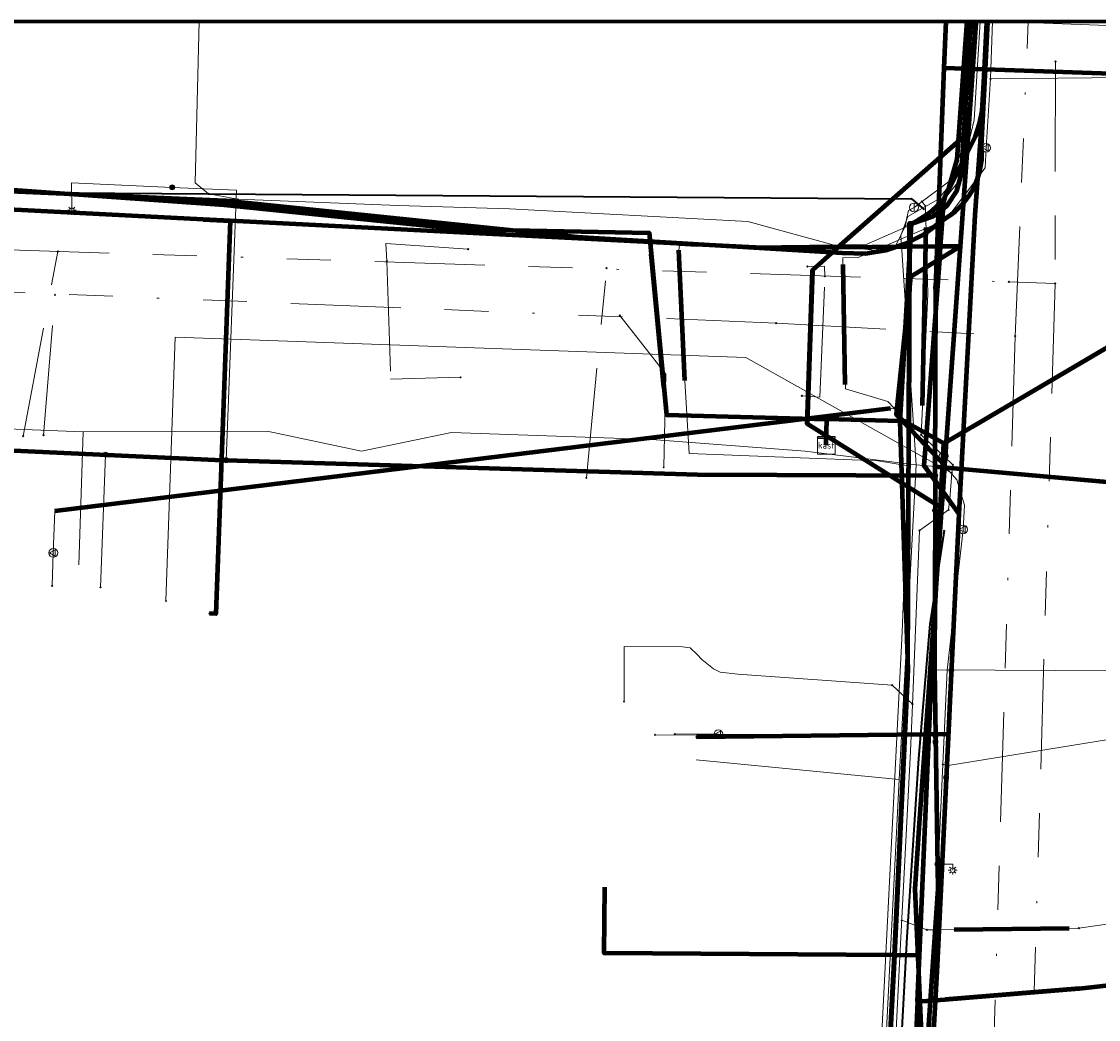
# Model space of a CAD drawing. Header units: metres. Extents: x 242122 to 243107, y 567823 to 568786.
# Tile 62 of 89: x 242157 to 242206, y 568741 to 568786. Entities that reach past the tile are written whole.
import ezdxf
from ezdxf.enums import TextEntityAlignment as Align
from ezdxf.lldxf.tags import DXFTag

# ---------------------------------------------------------------- set-up
doc = ezdxf.new("R2010")
doc.units = ezdxf.units.M
doc.linetypes.add('RI-OVERIG-SO', pattern=[17, 5, -2, 2, -2, 0, -2, 2, -2])
for name, color, linetype, lineweight in [('B-WE-IE-MEUBILAIR_ENEXIS NETBEHEER BV-S', 7, 'Continuous', 18), ('B-WE-KL-DATA_COAXKABEL_10_ZIGGO BV-G', 90, 'KL-DATA-SO', 18), ('B-WE-KL-DATA_COAXKABEL_17_ZIGGO BV-G', 90, 'KL-DATA-SO', 18), ('B-WE-KL-DATA_COAXKABEL_7_ZIGGO BV-G', 90, 'KL-DATA-SO', 18), ('B-WE-KL-DATA_DELTA FIBER NETWERK BV-G', 90, 'KL-DATA-SO', 18), ('B-WE-KL-DATA_DUCT_ZIGGO BV-G', 90, 'Continuous', 100), ('B-WE-KL-DATA_HULPSTUK_KPN BV-S', 90, 'Continuous', 18), ('B-WE-KL-DATA_HULPSTUK_ZIGGO BV-S', 90, 'Continuous', 18), ('B-WE-KL-DATA_KABELBED_KPN BV-G', 90, 'Continuous', 100), ('B-WE-KL-DATA_KABELBED_ZIGGO BV-G', 90, 'Continuous', 100), ('B-WE-KL-DATA_MANTELBUIS_110_ZIGGO BV-G', 90, 'Continuous', 100), ('B-WE-KL-DATA_MANTELBUIS_50_ZIGGO BV-G', 90, 'Continuous', 100), ('B-WE-KL-DATA_MANTELBUIS_DELTA FIBER NETWERK BV-G', 90, 'Continuous', 100), ('B-WE-KL-DATA_MANTELBUIS_POLYVINYLCHLORIDE PVC_1_KPN BV-G', 90, 'Continuous', 100), ('B-WE-KL-DATA_MANTELBUIS_REGGEFIBER OPERATOR BV-G', 90, 'Continuous', 100), ('B-WE-KL-DATA_MANTELBUIS_ZIGGO BV-G', 90, 'Continuous', 100), ('B-WE-KL-DATA_REGGEFIBER OPERATOR BV-G', 90, 'KL-DATA-SO', 18), ('B-WE-KL-ET_LS_230 V_ENEXIS NETBEHEER BV-G', 190, 'KL-LS-SO', 18), ('B-WE-KL-ET_LS_400 V_ENEXIS NETBEHEER BV-G', 190, 'KL-LS-SO', 18), ('B-WE-KL-ET_LS_HULPSTUK_ENEXIS NETBEHEER BV-S', 190, 'Continuous', 18), ('B-WE-KL-ET_LS_KABELBED_ENEXIS NETBEHEER BV-G', 190, 'Continuous', 100), ('B-WE-KL-GAS_LD_DUCT_ENEXIS NETBEHEER BV-G', 50, 'Continuous', 100), ('B-WE-KL-GAS_LD_HULPSTUK_ENEXIS NETBEHEER BV-S', 50, 'Continuous', 18), ('B-WE-KL-GAS_LD_MANTELBUIS_POLYVINYLCHLORIDE PVC_160_ENEXIS NETBEHEER BV-G', 50, 'Continuous', 100), ('B-WE-KL-GAS_LD_OVERIG_15_0.1 BAR_ENEXIS NETBEHEER BV-G', 50, 'KL-GAS_LD-SO', 18), ('B-WE-KL-GAS_LD_OVERIG_22_0.1 BAR_ENEXIS NETBEHEER BV-G', 50, 'KL-GAS_LD-SO', 18), ('B-WE-KL-GAS_LD_POLYETHYLEEN PE_25_0.1 BAR_ENEXIS NETBEHEER BV-G', 50, 'KL-GAS_LD-SO', 18), ('B-WE-KL-GAS_LD_POLYETHYLEEN PE_32_0.1 BAR_ENEXIS NETBEHEER BV-G', 50, 'KL-GAS_LD-SO', 18), ('B-WE-KL-GAS_LD_POLYVINYLCHLORIDE PVC_90_0.1 BAR_ENEXIS NETBEHEER BV-G', 50, 'KL-GAS_LD-SO', 18), ('B-WE-KL-GAS_LD_SLAGVAST PVC_110_0.1 BAR_ENEXIS NETBEHEER BV-G', 50, 'KL-GAS_LD-SO', 18), ('B-WE-KL-WATER_HULPSTUK_WMD DRINKWATER NV-S', 170, 'Continuous', 18), ('B-WE-KL-WATER_MANTELBUIS_POLYVINYLCHLORIDE PVC_160_WMD DRINKWATER NV-G', 170, 'Continuous', 100), ('B-WE-KL-WATER_MANTELBUIS_POLYVINYLCHLORIDE PVC_50_WMD DRINKWATER NV-G', 170, 'Continuous', 100), ('B-WE-KL-WATER_POLYETHYLEEN PE_25_WMD DRINKWATER NV-G', 170, 'KL-WATER-SO', 18), ('B-WE-KL-WATER_POLYETHYLEEN PE_40_WMD DRINKWATER NV-G', 170, 'KL-WATER-SO', 18), ('B-WE-KL-WATER_POLYVINYLCHLORIDE PVC_110_WMD DRINKWATER NV-G', 170, 'KL-WATER-SO', 18), ('B-WE-KL-WATER_POLYVINYLCHLORIDE PVC_16_WMD DRINKWATER NV-G', 170, 'KL-WATER-SO', 18), ('B-WE-KL-WATER_POLYVINYLCHLORIDE PVC_20_WMD DRINKWATER NV-G', 170, 'KL-WATER-SO', 18), ('B-WE-KL-WATER_SLAGVAST PVC_110_WMD DRINKWATER NV-G', 170, 'KL-WATER-SO', 18), ('B-WE-OG-INFO_ENEXIS NETBEHEER BV-G', 7, 'Continuous', 18), ('B-WE-OG-INFO_ORIENTATIEPOLYGOON-GV', 7, 'Continuous', 70), ('B-WE-RI-VRIJVERVAL_GEMEENTE TYNAARLO-G', 210, 'RI-OVERIG-SO', 18), ('B-WE-RI-VRIJVERVAL_HULPSTUK_GEMEENTE TYNAARLO-S', 210, 'Continuous', 18), ('V-WE-KL-WATER_ASBESTCEMENT_100_WMD DRINKWATER NV-G', 170, 'V-KL-WATER-SO', 35), ('V-WE-KL-WATER_HULPSTUK_WMD DRINKWATER NV-S', 170, 'Continuous', 25), ('V-WE-KL-WATER_POLYVINYLCHLORIDE PVC_110_WMD DRINKWATER NV-G', 170, 'V-KL-WATER-SO', 35)]:
    doc.layers.add(name, color=color, linetype=linetype, lineweight=lineweight)
doc.styles.add('NLCS-ISO', font='NLCS-ISO.ttf')
doc.styles.get("Standard").update_dxf_attribs({"font": 'arial.ttf'})
tags = doc.linetypes.add('KL-DATA-SO', pattern='A,4,-1,[101,NLCS.shx,S=0.5,R=0,X=0,Y=0],-1,4,-1,["D",Standard,S=1,R=0,X=-0.25,Y=-0.5],-1.5', length=12.5).pattern_tags.tags
tags[18] = DXFTag(74, 10)
tags = doc.linetypes.add('KL-GAS_LD-SO', pattern='A,4,-1,[69,NLCS.shx,S=0.5,R=0,X=0,Y=0],-1,4,-1,["L",Standard,S=1,R=0,X=0.25,Y=-0.5],-2', length=13).pattern_tags.tags
tags[18] = DXFTag(74, 10)
tags = doc.linetypes.add('KL-LS-SO', pattern='A,4,-1,[103,NLCS.shx,S=0.75,R=0,X=0,Y=0],-1,4,-1,["L",Standard,S=1,R=0,X=0,Y=-0.5],-2', length=13).pattern_tags.tags
tags[18] = DXFTag(74, 10)
doc.linetypes.add('KL-WATER-SO', pattern='A,7,-0.5,[168,NLCS.shx,S=0.75,R=0,X=0.75,Y=0],-2', length=9.5)
doc.linetypes.add('V-KL-WATER-SO', pattern='A,3.5,[24,NLCS.shx,S=0.5,R=0,X=0,Y=0],3.5,-0.5,[168,NLCS.shx,S=0.75,R=0,X=0.75,Y=0],-2', length=9.5)

# ---------------------------------------------------------------- blocks, each defined once
blk = doc.blocks.new('SKL-WTB_HULP_KAST-SO')
at = {"color": 0, "linetype": 'ByBlock', "lineweight": 18}
for points in [[(-2, 2), (2, 2), (2, 1.68), (-2, 1.68)], [(-2, 1.52), (2, 1.52), (2, -2), (-2, -2)]]:
    blk.add_lwpolyline(points, close=True, dxfattribs=at)
at = {"color": 0, "linetype": 'ByBlock', "lineweight": 18, "style": 'NLCS-ISO'}
blk.add_text('kast', height=1.5, dxfattribs=at).set_placement((0, 0), align=Align.MIDDLE_CENTER)
at = {"color": 0, "linetype": 'ByBlock', "lineweight": 18, "style": 'NLCS-ISO', "flags": 1}
for tag, p in [('TYPE', (2.5, 0)), ('OMSCHRIJVING', (2.5, -3)), ('LABEL', (2.5, -1.5))]:
    blk.add_attdef(tag, p, '', height=1, dxfattribs=at)
blk = doc.blocks.new('SKL-WTB_HULP_OVERIG-SO')
at = {"color": 0, "linetype": 'ByBlock', "lineweight": 18}
for points in [[(-0.14, 0.14), (0.14, -0.14)], [(0.14, 0.14), (-0.14, -0.14)]]:
    blk.add_lwpolyline(points, dxfattribs=at)
at = {"color": 0, "linetype": 'ByBlock', "lineweight": 18, "style": 'NLCS-ISO', "flags": 1}
for tag, p in [('TYPE', (1.5, 0)), ('OMSCHRIJVING', (1.5, -3)), ('LABEL', (1.5, -1.5))]:
    blk.add_attdef(tag, p, '', height=1, dxfattribs=at)
blk = doc.blocks.new('SKL-WTB_HULP_MOF-SO')
at = {"linetype": 'ByBlock', "lineweight": 18}
h = blk.add_hatch(color=0, dxfattribs=at)
h.dxf.hatch_style = 1
h.paths.add_polyline_path([(-0.5625, 0, 1), (0.5625, 0, 1)])
at = {"color": 0, "linetype": 'ByBlock', "lineweight": 18}
blk.add_circle((0, 0), 0.5625, dxfattribs=at)
at = {"color": 0, "linetype": 'ByBlock', "lineweight": 18, "style": 'NLCS-ISO', "flags": 1}
for tag, p in [('TYPE', (1.5, 0)), ('OMSCHRIJVING', (1.5, -3)), ('LABEL', (1.5, -1.5))]:
    blk.add_attdef(tag, p, '', height=1, dxfattribs=at)
blk = doc.blocks.new('SKL-WTB_HULP_AFSLUITER-SO')
at = {"color": 0, "linetype": 'ByBlock', "lineweight": 18}
blk.add_lwpolyline([(0, 0.8), (0, -0.8)], dxfattribs=at)
blk.add_circle((0, 0), 1, dxfattribs=at)
at = {"color": 0, "linetype": 'ByBlock', "lineweight": 18, "style": 'NLCS-ISO', "flags": 1}
for tag, p in [('TYPE', (1.5, 0)), ('OMSCHRIJVING', (1.5, -3)), ('LABEL', (1.5, -1.5))]:
    blk.add_attdef(tag, p, '', height=1, dxfattribs=at)
blk = doc.blocks.new('SKL-WTB_HULP_VERLOOP-SO')
at = {"color": 0, "linetype": 'ByBlock', "lineweight": 18}
for points in [[(0.44, 0.72), (-0.88, 0)], [(0.44, -0.72), (-0.88, 0)], [(0.44, -0.72), (0.44, 0.72)]]:
    blk.add_lwpolyline(points, dxfattribs=at)
blk.add_circle((0, 0), 1, dxfattribs=at)
at = {"color": 0, "linetype": 'ByBlock', "lineweight": 18, "style": 'NLCS-ISO', "flags": 1}
for tag, p in [('TYPE', (1.5, 0)), ('OMSCHRIJVING', (1.5, -3)), ('LABEL', (1.5, -1.5))]:
    blk.add_attdef(tag, p, '', height=1, dxfattribs=at)
blk = doc.blocks.new('SIE-MEUBILAIR_PAAL_LICHTMAST-SO')
for points in [[(-0.62, 0), (-1, 0)], [(-0.71, 0.71), (-0.44, 0.44)], [(0, 1), (0, 0.62)], [(0.44, 0.44), (0.71, 0.71)], [(1, 0), (0.62, 0)], [(-0.71, -0.71), (-0.44, -0.44)], [(0, -0.62), (0, -1)], [(0.44, -0.44), (0.71, -0.71)]]:
    blk.add_lwpolyline(points)
blk.add_circle((0, 0), 0.5)
blk = doc.blocks.new('SRI-HULP_OVERIG-SO')
at = {"color": 0, "linetype": 'ByBlock', "lineweight": 18}
for points in [[(-0.14, 0.14), (0.14, -0.14)], [(0.14, 0.14), (-0.14, -0.14)]]:
    blk.add_lwpolyline(points, dxfattribs=at)
at = {"color": 0, "linetype": 'ByBlock', "lineweight": 18, "style": 'NLCS-ISO', "flags": 1}
for tag, p in [('TYPE', (1.5, 0)), ('OMSCHRIJVING', (1.5, -3)), ('LABEL', (1.5, -1.5))]:
    blk.add_attdef(tag, p, '', height=1, dxfattribs=at)

msp = doc.modelspace()

# ---------------------------------------------------------------- linework, layer by layer
at = {"layer": 'B-WE-KL-DATA_COAXKABEL_10_ZIGGO BV-G'}
msp.add_lwpolyline([(242122.038, 568778.264), (242139.994, 568779.052), (242149.02, 568779.362), (242150.019, 568779.303), (242166.682, 568778.128), (242177.496, 568777.018), (242186.027, 568776.851), (242186.805, 568768.58), (242194.102, 568768.378), (242194.078, 568767.19)], dxfattribs=at)
at = {"layer": 'B-WE-KL-DATA_COAXKABEL_17_ZIGGO BV-G'}
for points in [[(242194.078, 568767.19), (242194.102, 568768.378), (242197.636, 568768.28), (242197.835, 568768.168), (242197.864, 568777.292), (242197.961, 568777.297), (242198.056, 568777.312), (242198.121, 568777.329), (242198.185, 568777.351), (242198.574, 568777.452), (242198.941, 568777.613), (242199.278, 568777.832), (242199.574, 568778.102), (242199.824, 568778.417), (242200.02, 568778.767), (242200.157, 568779.145), (242200.231, 568779.539), (242200.659, 568786.461)], [(242200.659, 568786.461), (242200.231, 568779.539), (242200.157, 568779.145), (242200.02, 568778.767), (242199.824, 568778.417), (242199.574, 568778.102), (242199.278, 568777.832), (242198.941, 568777.613), (242198.574, 568777.452), (242198.185, 568777.351), (242198.121, 568777.329), (242198.056, 568777.312), (242197.961, 568777.297), (242197.864, 568777.292), (242197.836, 568768.274), (242197.785, 568756.975), (242197.34, 568747.031), (242197.18, 568743.995), (242197.033, 568741.898), (242196.339, 568727.966), (242194.284, 568700.257)]]:
    msp.add_lwpolyline(points, dxfattribs=at)
at = {"layer": 'B-WE-KL-DATA_COAXKABEL_7_ZIGGO BV-G'}
for points in [[(242200.495, 568786.461), (242200.098, 568780.851), (242200.017, 568780.191), (242199.87, 568779.542), (242199.659, 568778.911), (242199.384, 568778.305), (242199.087, 568778.012), (242198.765, 568777.748), (242198.421, 568777.514), (242198.056, 568777.312), (242197.945, 568777.259), (242197.426, 568768.286), (242194.102, 568768.378), (242194.078, 568767.19)], [(242219.806, 568781.365), (242211.095, 568780.492), (242210.586, 568773.838), (242199.431, 568767.267), (242197.636, 568768.28), (242194.102, 568768.378), (242194.078, 568767.19)], [(242194.078, 568767.19), (242194.102, 568768.378), (242186.805, 568768.58), (242186.027, 568776.851), (242177.496, 568777.018), (242166.682, 568778.128), (242150.019, 568779.303), (242149.492, 568764.436)], [(242194.078, 568767.19), (242194.102, 568768.378), (242197.636, 568768.28), (242199.431, 568767.267), (242198.885, 568756.97), (242198.327, 568743.987), (242183.979, 568744.086), (242184, 568747.092)], [(242194.078, 568767.19), (242194.102, 568768.378), (242197.636, 568768.28), (242199.431, 568767.267), (242198.885, 568756.97), (242197.639, 568727.971), (242197.594, 568725.263), (242188.249, 568725.23), (242186.352, 568724.223)], [(242194.078, 568767.19), (242194.102, 568768.378), (242197.636, 568768.28), (242199.431, 568767.267), (242198.885, 568756.97), (242197.639, 568727.971), (242197.447, 568716.368), (242204.381, 568716.13), (242216.5, 568716.571)], [(242194.078, 568767.19), (242194.102, 568768.378), (242197.636, 568768.28), (242199.431, 568767.267), (242198.885, 568756.97), (242198.237, 568741.887), (242206.194, 568742.526), (242223.596, 568744.507), (242223.257, 568746.697)]]:
    msp.add_lwpolyline(points, dxfattribs=at)
at = {"layer": 'B-WE-KL-DATA_DELTA FIBER NETWERK BV-G'}
msp.add_lwpolyline([(242193.316, 568684.909), (242194.934, 568708.752), (242196.512, 568738.683), (242197.525, 568758.693), (242197.816, 568766.25), (242196.422, 568766.475), (242187.843, 568766.812), (242187.652, 568770.14), (242187.373, 568776.068), (242187.407, 568776.282), (242188.175, 568776.232), (242195.888, 568776.315), (242198.834, 568777.604), (242200.385, 568779.552), (242200.503, 568781.647), (242200.776, 568786.461)], dxfattribs=at)
at = {"layer": 'B-WE-KL-DATA_DUCT_ZIGGO BV-G'}
msp.add_lwpolyline([(242200.479, 568786.461), (242200.017, 568780.191), (242199.659, 568778.911), (242199.384, 568778.305), (242198.765, 568777.748), (242198.056, 568777.312), (242197.945, 568777.259), (242197.426, 568768.286), (242197.785, 568756.975), (242197.18, 568743.995), (242196.339, 568727.966), (242194.284, 568700.257), (242193.71, 568694.685), (242191.774, 568676.346), (242191.621, 568674.828), (242190.706, 568662.284), (242190.644, 568661.736), (242189.648, 568656.174), (242188.166, 568648.665), (242186.017, 568635.943), (242185.624, 568634.13)], dxfattribs=at)
msp.add_lwpolyline([(242200.479, 568786.461), (242200.017, 568780.191), (242199.659, 568778.911), (242199.384, 568778.305), (242198.765, 568777.748), (242198.056, 568777.312), (242197.945, 568777.259), (242197.426, 568768.286), (242197.785, 568756.975), (242197.18, 568743.995), (242196.339, 568727.966), (242194.284, 568700.257), (242193.71, 568694.685), (242191.774, 568676.346), (242191.621, 568674.828), (242190.706, 568662.284), (242190.644, 568661.736), (242189.648, 568656.174), (242188.166, 568648.665), (242186.017, 568635.943), (242185.624, 568634.13)], dxfattribs=at)
at = {"layer": 'B-WE-KL-DATA_KABELBED_KPN BV-G'}
for points in [[(242200.891, 568786.4), (242200.644, 568782.922), (242200.535, 568781.396), (242200.535, 568781.395)], [(242201.367, 568786.4), (242201.23, 568783.696), (242201.164, 568782.401), (242201.164, 568782.4)], [(242201.164, 568782.401), (242201.034, 568781.811), (242200.855, 568781.234), (242200.469, 568780.469), (242199.544, 568778.633), (242199.499, 568778.536), (242199.463, 568778.435), (242199.435, 568778.332), (242199.415, 568778.226), (242199.404, 568778.12), (242199.359, 568777.442), (242199.358, 568777.44), (242199.267, 568776.223), (242199.225, 568775.655), (242198.594, 568767.19), (242198.525, 568766.27), (242199.381, 568765.083), (242200.107, 568764.075)], [(242201.164, 568782.4), (242201.125, 568781.618), (242200.843, 568777.661), (242200.107, 568764.075), (242200.107, 568764.074)], [(242199.328, 568764.339), (242193.212, 568768.158), (242193.449, 568775.156), (242194.612, 568776.18), (242200.535, 568781.396)], [(242200.535, 568781.395), (242200.469, 568780.469), (242200.169, 568776.231), (242200.169, 568776.23)], [(242200.169, 568776.231), (242199.267, 568776.223), (242194.612, 568776.18), (242191.448, 568776.151), (242166.968, 568777.395), (242165.74, 568777.458), (242154.502, 568778.029), (242137.306, 568778.33), (242129.033, 568778.072), (242122, 568777.852)], [(242165.74, 568777.458), (242166.968, 568777.4), (242166.968, 568777.395), (242166.316, 568759.53), (242166.016, 568759.54)], [(242200.169, 568776.231), (242199.225, 568775.655), (242197.914, 568774.855), (242197.255, 568768.59), (242198.594, 568767.19), (242199.465, 568766.279)], [(242200.169, 568776.23), (242199.465, 568766.279), (242199.465, 568766.278)], [(242193.449, 568775.156), (242193.212, 568768.159)], [(242199.465, 568766.278), (242199.381, 568765.083), (242199.328, 568764.339), (242199.328, 568764.338)], [(242199.328, 568764.338), (242198.599, 568754.042), (242198.313, 568750), (242198.102, 568747.016), (242198.632, 568734.943), (242198.938, 568727.967), (242198.136, 568718.356), (242198.136, 568718.355)], [(242200.107, 568764.074), (242200.09, 568763.743), (242199.687, 568755.23), (242199.669, 568754.852), (242199.12, 568743.551), (242198.824, 568738.075), (242198.632, 568734.943), (242197.715, 568719.998), (242197.627, 568718.411), (242197.627, 568718.41)], [(242199.628, 568754.054), (242198.599, 568754.042), (242188.171, 568753.918)]]:
    msp.add_lwpolyline(points, dxfattribs=at)
at = {"layer": 'B-WE-KL-DATA_KABELBED_ZIGGO BV-G'}
for points in [[(242198.056, 568777.312), (242198.941, 568777.613), (242199.574, 568778.102), (242200.02, 568778.767), (242200.231, 568779.539), (242200.659, 568786.461)], [(242200.479, 568786.461), (242200.017, 568780.191), (242199.659, 568778.911), (242199.384, 568778.305), (242198.765, 568777.748), (242198.056, 568777.312)], [(242150.019, 568779.303), (242166.682, 568778.128), (242177.496, 568777.018), (242186.027, 568776.851), (242186.116, 568775.9)], [(242197.861, 568776.238), (242197.864, 568777.292), (242198.056, 568777.312)], [(242198.056, 568777.312), (242197.945, 568777.259), (242197.915, 568776.747)], [(242197.915, 568776.747), (242197.859, 568775.784)], [(242197.859, 568775.784), (242197.861, 568776.238)], [(242186.116, 568775.9), (242186.685, 568769.853)], [(242197.859, 568775.784), (242197.427, 568768.308)], [(242197.835, 568768.168), (242197.859, 568775.784)], [(242208.739, 568772.75), (242200.742, 568768.039)], [(242186.685, 568769.853), (242186.805, 568768.58), (242194.102, 568768.378)], [(242194.078, 568767.19), (242194.102, 568768.378)], [(242197.426, 568768.286), (242194.102, 568768.378)], [(242197.427, 568768.308), (242197.426, 568768.286)], [(242197.426, 568768.286), (242197.785, 568756.975)], [(242197.835, 568768.168), (242197.636, 568768.28), (242197.426, 568768.286)], [(242197.834, 568767.975), (242197.835, 568768.168)], [(242199.431, 568767.267), (242197.835, 568768.168)], [(242197.785, 568756.975), (242197.834, 568767.975)], [(242200.742, 568768.039), (242199.431, 568767.267)], [(242198.327, 568743.987), (242198.885, 568756.97), (242199.431, 568767.267)], [(242197.785, 568756.975), (242197.18, 568743.995)], [(242197.18, 568743.995), (242197.785, 568756.975)], [(242197.18, 568743.995), (242183.979, 568744.086), (242184, 568747.092)], [(242205.587, 568742.477), (242223.596, 568744.507), (242223.257, 568746.697)], [(242196.138, 568725.258), (242196.339, 568727.966), (242197.18, 568743.995)], [(242198.327, 568743.987), (242197.18, 568743.995)], [(242198.237, 568741.887), (242198.327, 568743.987)], [(242199.487, 568741.987), (242205.587, 568742.477)], [(242198.237, 568741.887), (242197.639, 568727.971), (242197.594, 568725.263)], [(242198.237, 568741.887), (242199.487, 568741.987)]]:
    msp.add_lwpolyline(points, dxfattribs=at)
at = {"layer": 'B-WE-KL-DATA_MANTELBUIS_110_ZIGGO BV-G'}
msp.add_lwpolyline([(242197.915, 568776.747), (242197.427, 568768.308)], dxfattribs=at)
at = {"layer": 'B-WE-KL-DATA_MANTELBUIS_50_ZIGGO BV-G'}
for points in [[(242200.742, 568768.039), (242208.739, 568772.75)], [(242205.587, 568742.477), (242199.487, 568741.987)]]:
    msp.add_lwpolyline(points, dxfattribs=at)
at = {"layer": 'B-WE-KL-DATA_MANTELBUIS_DELTA FIBER NETWERK BV-G'}
msp.add_lwpolyline([(242187.652, 568770.14), (242187.373, 568776.068)], dxfattribs=at)
at = {"layer": 'B-WE-KL-DATA_MANTELBUIS_POLYVINYLCHLORIDE PVC_1_KPN BV-G'}
msp.add_lwpolyline([(242193.449, 568775.156), (242193.212, 568768.159)], dxfattribs=at)
at = {"layer": 'B-WE-KL-DATA_MANTELBUIS_REGGEFIBER OPERATOR BV-G'}
msp.add_lwpolyline([(242199.04, 568766.218), (242207.363, 568765.485)], dxfattribs=at)
at = {"layer": 'B-WE-KL-DATA_MANTELBUIS_ZIGGO BV-G'}
for points in [[(242197.861, 568776.238), (242197.834, 568767.975)], [(242186.685, 568769.853), (242186.116, 568775.9)]]:
    msp.add_lwpolyline(points, dxfattribs=at)
at = {"layer": 'B-WE-KL-DATA_REGGEFIBER OPERATOR BV-G'}
for points in [[(242193.989, 568687.272), (242194.972, 568706.76), (242196.154, 568727.393), (242197.391, 568751.994), (242198.172, 568766.301), (242197.465, 568776.725), (242197.793, 568777.602), (242199.162, 568778.369), (242200.258, 568779.683), (242200.806, 568781.984), (242201.088, 568786.461)], [(242193.989, 568687.272), (242194.972, 568706.76), (242196.154, 568727.393), (242197.391, 568751.994), (242198.172, 568766.301), (242199.04, 568766.218), (242207.363, 568765.485), (242208.023, 568765.537), (242210.6, 568764.918), (242210.903, 568767.281), (242210.907, 568770.353), (242211.18, 568777.342), (242220.161, 568778.961), (242220.216, 568780.511)], [(242193.989, 568687.272), (242194.972, 568706.76), (242196.154, 568727.393), (242197.391, 568751.994), (242198.172, 568766.301), (242193.115, 568766.919), (242186.149, 568767.459), (242177.026, 568767.772), (242172.934, 568766.921), (242168.651, 568767.831), (242160.28, 568767.794), (242141.83, 568768.527), (242134.954, 568767.531), (242134.229, 568764.42)], [(242193.989, 568687.272), (242194.972, 568706.76), (242196.154, 568727.393), (242197.391, 568751.994), (242198.172, 568766.301), (242193.115, 568766.919), (242186.149, 568767.459), (242177.026, 568767.772), (242172.934, 568766.921), (242168.651, 568767.831), (242160.28, 568767.794), (242160.074, 568761.75)], [(242193.989, 568687.272), (242194.972, 568706.76), (242196.154, 568727.393), (242197.391, 568751.994), (242198.172, 568766.301), (242199.04, 568766.218), (242207.363, 568765.485), (242208.023, 568765.537), (242210.6, 568764.918), (242210.127, 568755.758), (242218.191, 568755.037)], [(242193.989, 568687.272), (242194.972, 568706.76), (242196.154, 568727.393), (242197.391, 568751.994), (242188.163, 568752.878)]]:
    msp.add_lwpolyline(points, dxfattribs=at)
at = {"layer": 'B-WE-KL-ET_LS_230 V_ENEXIS NETBEHEER BV-G'}
for points in [[(242199.063, 568774.369), (242199.527, 568786.461)], [(242199.038, 568765.808), (242199.063, 568774.369)], [(242199.031, 568764.229), (242198.998, 568756.97), (242199.151, 568747.022), (242197.854, 568727.998), (242196.005, 568700.419), (242194.42, 568684.09), (242193.083, 568665.263), (242192.882, 568664.534)]]:
    msp.add_lwpolyline(points, dxfattribs=at)
at = {"layer": 'B-WE-KL-ET_LS_400 V_ENEXIS NETBEHEER BV-G'}
for points in [[(242122.038, 568778.735), (242140.168, 568779.472), (242166.73, 568778.316), (242182.747, 568776.675), (242194.801, 568775.937), (242195.87, 568775.91), (242196.789, 568776.063), (242197.689, 568776.369), (242198.531, 568776.791), (242199.174, 568777.276), (242199.717, 568777.654), (242199.954, 568777.84), (242200.174, 568778.045), (242200.375, 568778.269), (242200.556, 568778.509), (242200.716, 568778.765), (242200.852, 568779.033), (242200.965, 568779.312), (242201.053, 568779.6), (242201.115, 568779.894), (242201.152, 568780.193), (242201.162, 568780.494), (242201.146, 568780.794), (242201.435, 568786.461)], [(242199.038, 568765.808), (242199.063, 568774.369), (242199.527, 568786.461)], [(242201.918, 568786.461), (242208.11, 568786.238), (242209.128, 568784.857), (242209.275, 568784.712), (242209.445, 568784.594), (242209.633, 568784.508), (242209.833, 568784.456), (242210.039, 568784.439)], [(242122.038, 568778.735), (242140.168, 568779.472), (242166.73, 568778.316), (242182.747, 568776.675), (242194.801, 568775.937), (242195.87, 568775.91), (242196.789, 568776.063), (242197.689, 568776.369), (242198.531, 568776.791), (242199.174, 568777.276), (242199.446, 568784.355), (242209.243, 568784.018), (242209.065, 568780.849), (242207.516, 568750.404), (242205.859, 568717.663)], [(242164.324, 568778.92), (242159.743, 568779.12), (242159.758, 568777.876)], [(242166.781, 568766.515), (242167.248, 568778.793), (242164.324, 568778.92)], [(242198.998, 568756.97), (242207.282, 568756.933), (242212.085, 568761.659), (242212.447, 568770.687), (242212.496, 568774.136), (242207.655, 568773.991)], [(242122.038, 568768.58), (242166.282, 568766.53), (242188.225, 568765.857), (242199.038, 568765.808)], [(242122.038, 568768.58), (242166.282, 568766.53), (242188.225, 568765.857), (242199.038, 568765.808), (242199.031, 568764.229)], [(242122.038, 568768.58), (242166.282, 568766.53), (242188.225, 568765.857), (242199.038, 568765.808), (242199.031, 568764.229)], [(242122.038, 568768.58), (242166.282, 568766.53), (242188.225, 568765.857), (242199.038, 568765.808)], [(242161.286, 568766.761), (242161.057, 568760.729)], [(242199.031, 568764.229), (242198.998, 568756.97), (242199.151, 568747.022), (242197.854, 568727.998), (242197.153, 568717.541)], [(242199.044, 568753.967), (242186.288, 568754.025)], [(242199.134, 568748.143), (242199.825, 568748.14), (242199.844, 568748.12), (242199.832, 568747.865)]]:
    msp.add_lwpolyline(points, dxfattribs=at)
at = {"layer": 'B-WE-KL-ET_LS_KABELBED_ENEXIS NETBEHEER BV-G'}
for points in [[(242199.446, 568784.355), (242199.527, 568786.461)], [(242201.324, 568784.29), (242201.435, 568786.461)], [(242199.174, 568777.276), (242199.446, 568784.355)], [(242199.446, 568784.355), (242201.324, 568784.29)], [(242199.174, 568777.276), (242199.717, 568777.654), (242199.954, 568777.84), (242200.174, 568778.045), (242200.375, 568778.269), (242200.556, 568778.509), (242200.716, 568778.765), (242200.852, 568779.033), (242200.965, 568779.312), (242201.053, 568779.6), (242201.115, 568779.894), (242201.152, 568780.193), (242201.162, 568780.494), (242201.146, 568780.794), (242201.324, 568784.29)], [(242201.324, 568784.29), (242209.243, 568784.018), (242209.065, 568780.849), (242207.516, 568750.404), (242205.859, 568717.663)], [(242122.038, 568778.735), (242140.168, 568779.472), (242166.73, 568778.316), (242182.747, 568776.675), (242194.801, 568775.937), (242195.87, 568775.91), (242196.789, 568776.063), (242197.689, 568776.369), (242198.531, 568776.791), (242199.174, 568777.276)], [(242199.063, 568774.369), (242199.174, 568777.276)], [(242199.038, 568765.808), (242199.063, 568774.369)], [(242122.038, 568768.58), (242166.282, 568766.53), (242188.225, 568765.857), (242199.038, 568765.808)], [(242199.038, 568765.808), (242199.031, 568764.229)], [(242199.031, 568764.229), (242198.998, 568756.97), (242199.151, 568747.022), (242197.854, 568727.998), (242197.153, 568717.541)]]:
    msp.add_lwpolyline(points, dxfattribs=at)
at = {"layer": 'B-WE-KL-GAS_LD_DUCT_ENEXIS NETBEHEER BV-G'}
msp.add_lwpolyline([(242196.995, 568768.857), (242158.982, 568764.194)], dxfattribs=at)
at = {"layer": 'B-WE-KL-GAS_LD_MANTELBUIS_POLYVINYLCHLORIDE PVC_160_ENEXIS NETBEHEER BV-G'}
msp.add_lwpolyline([(242194.944, 568769.956), (242194.845, 568775.404)], dxfattribs=at)
at = {"layer": 'B-WE-KL-GAS_LD_OVERIG_15_0.1 BAR_ENEXIS NETBEHEER BV-G'}
msp.add_lwpolyline([(242189.173, 568754.046), (242188.172, 568754.056), (242187.188, 568754.06)], dxfattribs=at)
at = {"layer": 'B-WE-KL-GAS_LD_OVERIG_22_0.1 BAR_ENEXIS NETBEHEER BV-G'}
msp.add_lwpolyline([(242158.915, 568762.295), (242158.861, 568760.796)], dxfattribs=at)
at = {"layer": 'B-WE-KL-GAS_LD_POLYETHYLEEN PE_25_0.1 BAR_ENEXIS NETBEHEER BV-G'}
for points in [[(242199.385, 568752.671), (242199.626, 568752.622), (242214.305, 568755.005)], [(242199.445, 568753.969), (242189.173, 568754.046)]]:
    msp.add_lwpolyline(points, dxfattribs=at)
at = {"layer": 'B-WE-KL-GAS_LD_POLYETHYLEEN PE_32_0.1 BAR_ENEXIS NETBEHEER BV-G'}
for points in [[(242201.551, 568783.852), (242218.405, 568784.029)], [(242197.173, 568768.879), (242158.982, 568764.194), (242158.915, 568762.295)]]:
    msp.add_lwpolyline(points, dxfattribs=at)
at = {"layer": 'B-WE-KL-GAS_LD_POLYVINYLCHLORIDE PVC_90_0.1 BAR_ENEXIS NETBEHEER BV-G'}
for points in [[(242201.649, 568786.461), (242201.552, 568783.87), (242201.353, 568780.718)], [(242200.308, 568763.363), (242199.585, 568756.967), (242198.24, 568728), (242196.301, 568712.022), (242195.689, 568700.392), (242194.336, 568684.083), (242193.247, 568672.147), (242192.297, 568659.697)]]:
    msp.add_lwpolyline(points, dxfattribs=at)
at = {"layer": 'B-WE-KL-GAS_LD_SLAGVAST PVC_110_0.1 BAR_ENEXIS NETBEHEER BV-G'}
msp.add_lwpolyline([(242200.308, 568763.363), (242200.363, 568764.463), (242200.014, 568765.623), (242197.173, 568768.879), (242196.884, 568769.174), (242194.948, 568769.757), (242194.84, 568775.714), (242195.531, 568775.728), (242199.526, 568777.438), (242201.302, 568779.81), (242201.353, 568780.718)], dxfattribs=at)
at = {"layer": 'B-WE-KL-WATER_MANTELBUIS_POLYVINYLCHLORIDE PVC_160_WMD DRINKWATER NV-G'}
msp.add_lwpolyline([(242198.458, 568768.992), (242198.627, 568777.095)], dxfattribs=at)
at = {"layer": 'B-WE-KL-WATER_MANTELBUIS_POLYVINYLCHLORIDE PVC_50_WMD DRINKWATER NV-G'}
msp.add_lwpolyline([(242199.9, 568745.164), (242205.127, 568745.227)], dxfattribs=at)
at = {"layer": 'B-WE-KL-WATER_POLYETHYLEEN PE_25_WMD DRINKWATER NV-G'}
for points in [[(242184.879, 568755.533), (242184.89, 568758.033), (242187.545, 568758.021), (242187.882, 568757.973), (242188.208, 568757.679), (242188.424, 568757.449), (242188.949, 568757.015), (242189.258, 568756.867), (242190.053, 568756.784), (242197.073, 568756.279)], [(242197.073, 568756.279), (242198.006, 568755.42)], [(242198.65, 568745.154), (242197.512, 568745.585)], [(242205.57, 568745.232), (242199.9, 568745.163), (242199.011, 568745.154), (242198.65, 568745.154)]]:
    msp.add_lwpolyline(points, dxfattribs=at)
at = {"layer": 'B-WE-KL-WATER_POLYETHYLEEN PE_40_WMD DRINKWATER NV-G'}
for points in [[(242165.979, 568778.621), (242165.362, 568779.122), (242165.545, 568786.461)], [(242167.316, 568778.377), (242165.979, 568778.621)]]:
    msp.add_lwpolyline(points, dxfattribs=at)
at = {"layer": 'B-WE-KL-WATER_POLYVINYLCHLORIDE PVC_110_WMD DRINKWATER NV-G'}
for points in [[(242200.722, 568786.461), (242200.501, 568781.46), (242199.828, 568779.304)], [(242122.038, 568778.7), (242124.046, 568778.725), (242132.569, 568778.444), (242133.746, 568778.519), (242142.383, 568779.031), (242149.017, 568778.881), (242156.049, 568778.703), (242167.316, 568778.377), (242174.609, 568778.101), (242179.674, 568777.944), (242190.513, 568777.363), (242194.672, 568776.233), (242196.28, 568776.058), (242196.786, 568776.082), (242197.263, 568776.304), (242197.689, 568777.185)], [(242199.828, 568779.304), (242198.072, 568778.008)], [(242197.689, 568777.185), (242197.739, 568777.536), (242197.823, 568777.874), (242198.072, 568778.008)], [(242198.587, 568778.072), (242198.595, 568777.487), (242198.627, 568777.095), (242198.698, 568774.057), (242198.396, 568767.67), (242199.421, 568766.697)], [(242199.421, 568766.697), (242199.837, 568766.302), (242199.792, 568765.927), (242199.707, 568764.754)], [(242199.707, 568764.754), (242199.646, 568764.258), (242198.325, 568763.317), (242197.99, 568755.017), (242197.91, 568753.281), (242197.426, 568743.928), (242196.784, 568731.23), (242196.525, 568726.529), (242195.908, 568715.638), (242195.546, 568708.768), (242195.5, 568706.515), (242195.475, 568704.876), (242195.331, 568702.841), (242194.917, 568698.848), (242194.759, 568697.472), (242194.215, 568691.763), (242194.013, 568689.582), (242192.977, 568677.997)]]:
    msp.add_lwpolyline(points, dxfattribs=at)
at = {"layer": 'B-WE-KL-WATER_POLYVINYLCHLORIDE PVC_16_WMD DRINKWATER NV-G'}
msp.add_lwpolyline([(242164.041, 568760.111), (242164.466, 568772.103), (242190.424, 568771.18), (242199.792, 568765.927)], dxfattribs=at)
at = {"layer": 'B-WE-KL-WATER_POLYVINYLCHLORIDE PVC_20_WMD DRINKWATER NV-G'}
msp.add_lwpolyline([(242205.57, 568745.232), (242221.313, 568747.483)], dxfattribs=at)
at = {"layer": 'B-WE-KL-WATER_SLAGVAST PVC_110_WMD DRINKWATER NV-G'}
msp.add_lwpolyline([(242198.587, 568778.072), (242198.432, 568778.274)], dxfattribs=at)
at = {"layer": 'B-WE-OG-INFO_ENEXIS NETBEHEER BV-G'}
msp.add_lwpolyline([(242196.995, 568768.857), (242158.982, 568764.194)], dxfattribs=at)
at = {"layer": 'B-WE-OG-INFO_ORIENTATIEPOLYGOON-GV'}
msp.add_lwpolyline([(242122.038, 568786.461), (242122.038, 567823.164), (243107.149, 567823.164), (243107.149, 568786.461)], close=True, dxfattribs=at)
at = {"layer": 'B-WE-RI-VRIJVERVAL_GEMEENTE TYNAARLO-G'}
for points in [[(242202.675, 568772.151), (242203.266, 568786.461)], [(242204.503, 568784.639), (242204.488, 568774.549)], [(242139.361, 568776.641), (242202.384, 568774.622)], [(242157.549, 568767.602), (242159.124, 568776.002)], [(242174.084, 568775.558), (242174.05, 568776.36), (242177.785, 568776.109)], [(242174.084, 568775.558), (242174.26, 568770.192), (242177.444, 568770.282)], [(242183.166, 568765.714), (242184.085, 568775.243)], [(242193.218, 568775.319), (242194, 568775.337), (242194.018, 568774.873)], [(242191.804, 568772.748), (242137.297, 568774.952)], [(242192.968, 568769.439), (242193.79, 568769.378), (242194.018, 568774.873)], [(242204.488, 568774.549), (242202.384, 568774.622)], [(242204.488, 568774.549), (242203.175, 568730.109)], [(242158.467, 568767.654), (242158.992, 568774.033)], [(242186.684, 568766.187), (242186.782, 568770.428), (242184.689, 568773.091)], [(242191.804, 568772.748), (242202.675, 568772.151)], [(242202.675, 568772.151), (242201.304, 568726.566)]]:
    msp.add_lwpolyline(points, dxfattribs=at)
at = {"layer": 'V-WE-KL-WATER_ASBESTCEMENT_100_WMD DRINKWATER NV-G'}
msp.add_lwpolyline([(242199.436, 568763.308), (242198.793, 568759.054), (242198.274, 568752.947), (242197.748, 568744.831), (242196.643, 568724.499), (242196.05, 568714.625), (242195.976, 568709.767)], dxfattribs=at)
at = {"layer": 'V-WE-KL-WATER_POLYVINYLCHLORIDE PVC_110_WMD DRINKWATER NV-G'}
msp.add_lwpolyline([(242122.038, 568777.793), (242140.382, 568778.802), (242197.953, 568778.396), (242198.515, 568777.932)], dxfattribs=at)

# ---------------------------------------------------------------- block references
at = {"layer": 'B-WE-IE-MEUBILAIR_ENEXIS NETBEHEER BV-S', "xscale": 0.2, "yscale": 0.2, "zscale": 0.2}
for p in [(242159.758, 568777.876), (242199.832, 568747.865)]:
    msp.add_blockref('SIE-MEUBILAIR_PAAL_LICHTMAST-SO', p, dxfattribs=at)
at = {"layer": 'B-WE-KL-DATA_HULPSTUK_KPN BV-S', "xscale": 0.2, "yscale": 0.2, "zscale": 0.2}
for name, p in [('SKL-WTB_HULP_OVERIG-SO', (242201.164, 568782.4)), ('SKL-WTB_HULP_OVERIG-SO', (242200.535, 568781.396)), ('SKL-WTB_HULP_OVERIG-SO', (242165.74, 568777.458)), ('SKL-WTB_HULP_OVERIG-SO', (242199.295, 568776.595)), ('SKL-WTB_HULP_OVERIG-SO', (242199.295, 568776.595)), ('SKL-WTB_HULP_OVERIG-SO', (242200.169, 568776.231)), ('SKL-WTB_HULP_OVERIG-SO', (242199.465, 568766.279)), ('SKL-WTB_HULP_OVERIG-SO', (242199.328, 568764.339)), ('SKL-WTB_HULP_OVERIG-SO', (242200.107, 568764.075)), ('SKL-WTB_HULP_OVERIG-SO', (242200.107, 568764.074)), ('SKL-WTB_HULP_OVERIG-SO', (242166.016, 568759.54)), ('SKL-WTB_HULP_OVERIG-SO', (242199.845, 568758.579)), ('SKL-WTB_HULP_OVERIG-SO', (242199.848, 568758.634)), ('SKL-WTB_HULP_MOF-SO', (242199.768, 568756.953)), ('SKL-WTB_HULP_OVERIG-SO', (242188.171, 568753.918)), ('SKL-WTB_HULP_OVERIG-SO', (242199.628, 568754.054)), ('SKL-WTB_HULP_MOF-SO', (242199.534, 568752.085)), ('SKL-WTB_HULP_MOF-SO', (242199.039, 568742.053))]:
    msp.add_blockref(name, p, dxfattribs=at)
at = {"layer": 'B-WE-KL-DATA_HULPSTUK_ZIGGO BV-S', "xscale": 0.2, "yscale": 0.2, "zscale": 0.2}
msp.add_blockref('SKL-WTB_HULP_KAST-SO', (242194.078, 568767.19), dxfattribs=at)
at = {"layer": 'B-WE-KL-ET_LS_HULPSTUK_ENEXIS NETBEHEER BV-S', "xscale": 0.2, "yscale": 0.2, "zscale": 0.2}
for name, p in [('SKL-WTB_HULP_MOF-SO', (242164.324, 568778.92)), ('SKL-WTB_HULP_MOF-SO', (242199.063, 568774.369)), ('SKL-WTB_HULP_MOF-SO', (242161.286, 568766.761)), ('SKL-WTB_HULP_MOF-SO', (242166.781, 568766.515)), ('SKL-WTB_HULP_MOF-SO', (242199.038, 568765.808)), ('SKL-WTB_HULP_MOF-SO', (242199.038, 568765.808)), ('SKL-WTB_HULP_MOF-SO', (242199.031, 568764.229)), ('SKL-WTB_HULP_MOF-SO', (242199.031, 568764.229)), ('SKL-WTB_HULP_OVERIG-SO', (242161.057, 568760.729)), ('SKL-WTB_HULP_MOF-SO', (242198.998, 568756.97)), ('SKL-WTB_HULP_OVERIG-SO', (242186.288, 568754.025)), ('SKL-WTB_HULP_MOF-SO', (242199.044, 568753.967)), ('SKL-WTB_HULP_MOF-SO', (242199.048, 568753.697)), ('SKL-WTB_HULP_MOF-SO', (242199.134, 568748.143))]:
    msp.add_blockref(name, p, dxfattribs=at)
at = {"layer": 'B-WE-KL-GAS_LD_HULPSTUK_ENEXIS NETBEHEER BV-S', "xscale": 0.2, "yscale": 0.2, "zscale": 0.2}
for name, p in [('SKL-WTB_HULP_OVERIG-SO', (242201.551, 568783.852)), ('SKL-WTB_HULP_VERLOOP-SO', (242201.353, 568780.718)), ('SKL-WTB_HULP_OVERIG-SO', (242197.173, 568768.879)), ('SKL-WTB_HULP_VERLOOP-SO', (242200.308, 568763.363)), ('SKL-WTB_HULP_VERLOOP-SO', (242158.915, 568762.295)), ('SKL-WTB_HULP_OVERIG-SO', (242158.861, 568760.796)), ('SKL-WTB_HULP_OVERIG-SO', (242187.188, 568754.06)), ('SKL-WTB_HULP_VERLOOP-SO', (242189.173, 568754.046)), ('SKL-WTB_HULP_OVERIG-SO', (242199.445, 568753.969)), ('SKL-WTB_HULP_OVERIG-SO', (242199.385, 568752.671))]:
    msp.add_blockref(name, p, dxfattribs=at)
at = {"layer": 'B-WE-KL-WATER_HULPSTUK_WMD DRINKWATER NV-S', "xscale": 0.2, "yscale": 0.2, "zscale": 0.2}
for name, p in [('SKL-WTB_HULP_OVERIG-SO', (242199.828, 568779.304)), ('SKL-WTB_HULP_OVERIG-SO', (242165.979, 568778.621)), ('SKL-WTB_HULP_OVERIG-SO', (242167.316, 568778.377)), ('SKL-WTB_HULP_AFSLUITER-SO', (242198.072, 568778.008)), ('SKL-WTB_HULP_OVERIG-SO', (242198.432, 568778.274)), ('SKL-WTB_HULP_OVERIG-SO', (242198.587, 568778.072)), ('SKL-WTB_HULP_OVERIG-SO', (242198.595, 568777.487)), ('SKL-WTB_HULP_OVERIG-SO', (242197.689, 568777.185)), ('SKL-WTB_HULP_OVERIG-SO', (242198.396, 568767.67)), ('SKL-WTB_HULP_AFSLUITER-SO', (242199.421, 568766.697)), ('SKL-WTB_HULP_OVERIG-SO', (242199.837, 568766.302)), ('SKL-WTB_HULP_OVERIG-SO', (242199.792, 568765.927)), ('SKL-WTB_HULP_OVERIG-SO', (242199.707, 568764.754)), ('SKL-WTB_HULP_OVERIG-SO', (242199.646, 568764.258)), ('SKL-WTB_HULP_OVERIG-SO', (242198.325, 568763.317)), ('SKL-WTB_HULP_OVERIG-SO', (242164.041, 568760.111)), ('SKL-WTB_HULP_OVERIG-SO', (242197.073, 568756.279)), ('SKL-WTB_HULP_OVERIG-SO', (242184.879, 568755.533)), ('SKL-WTB_HULP_OVERIG-SO', (242198.006, 568755.42)), ('SKL-WTB_HULP_OVERIG-SO', (242197.512, 568745.585)), ('SKL-WTB_HULP_OVERIG-SO', (242198.65, 568745.154)), ('SKL-WTB_HULP_OVERIG-SO', (242205.57, 568745.232))]:
    msp.add_blockref(name, p, dxfattribs=at)
at = {"layer": 'B-WE-RI-VRIJVERVAL_HULPSTUK_GEMEENTE TYNAARLO-S', "xscale": 0.2, "yscale": 0.2, "zscale": 0.2}
for p in [(242204.503, 568784.639), (242159.124, 568776.002), (242177.785, 568776.109), (242174.084, 568775.558), (242184.085, 568775.243), (242193.218, 568775.319), (242194.018, 568774.873), (242202.384, 568774.622), (242204.488, 568774.549), (242158.992, 568774.033), (242184.689, 568773.091), (242191.804, 568772.748), (242202.675, 568772.151), (242177.444, 568770.282), (242192.968, 568769.439), (242158.467, 568767.654), (242157.549, 568767.602), (242186.684, 568766.187), (242183.166, 568765.714)]:
    msp.add_blockref('SRI-HULP_OVERIG-SO', p, dxfattribs=at)
at = {"layer": 'V-WE-KL-WATER_HULPSTUK_WMD DRINKWATER NV-S', "xscale": 0.2, "yscale": 0.2, "zscale": 0.2}
for p in [(242197.953, 568778.396), (242198.515, 568777.932), (242199.436, 568763.308)]:
    msp.add_blockref('SKL-WTB_HULP_OVERIG-SO', p, dxfattribs=at)

doc.saveas('drawing.dxf')
